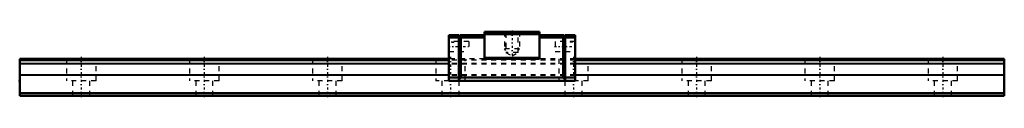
# Model space of a CAD drawing. Header units: millimetres. Extents: x -12 to 188, y 0 to 13.
import ezdxf

# ---------------------------------------------------------------- set-up
doc = ezdxf.new("R2010")
doc.units = ezdxf.units.MM
doc.linetypes.add('Center', pattern=[1.5, 0.45, -0.5, 0.05, -0.5])
doc.linetypes.add('Dashed', pattern=[2, 1, -1])
for name, color, linetype, lineweight in [('2d ConnectionPoints', 7, 'Continuous', 50), ('AM_0', 7, 'Continuous', 50), ('AM_4', 3, 'Continuous', 25), ('AM_5', 3, 'Continuous', 25), ('AM_7', 7, 'Center', 25), ('AM_9', 6, 'Dashed', 25)]:
    doc.layers.add(name, color=color, linetype=linetype, lineweight=lineweight)

# ---------------------------------------------------------------- blocks, each defined once
blk = doc.blocks.new('1_RSX12SMUU1_Slider_0_in_RSX12SMUU200LMG1250W8720001_0')
at = {"layer": 'AM_0'}
for p, q in [((74.7, 12.3), (76.7, 12.3)), ((74.7, 12.3), (74.7, 3)), ((77, 12.3), (76.7, 12)), ((76.7, 12.3), (76.7, 3.3)), ((76.8, 12.1), (77.1, 11.8)), ((77, 12.3), (81.9, 12.3)), ((81.9, 13), (81.9, 7.5)), ((93.1, 13), (81.9, 13)), ((93.1, 12.5), (81.9, 12.5)), ((93.1, 13), (93.1, 7.5)), ((98, 12.3), (93.1, 12.3)), ((98.2, 12.1), (97.9, 11.8)), ((98, 12.3), (98.3, 12)), ((98.3, 3.3), (98.3, 12.3)), ((100.3, 12.3), (98.3, 12.3)), ((100.3, 12.3), (100.3, 3)), ((74.7, 11.8), (76.7, 11.8)), ((77.1, 3.7), (77.1, 11.8)), ((77.1, 11.8), (81.9, 11.8)), ((97.9, 11.8), (93.1, 11.8)), ((97.9, 11.8), (97.9, 3.7)), ((100.3, 11.8), (98.3, 11.8)), ((93.1, 7.7), (81.9, 7.7)), ((93.1, 7.5), (81.9, 7.5)), ((76.7, 3.7), (74.7, 3.7)), ((100.3, 3), (74.7, 3)), ((76.7, 3.3), (77.1, 3.7)), ((97.9, 3.7), (77.1, 3.7)), ((97.9, 3.7), (98.3, 3.3)), ((100.3, 3.7), (98.3, 3.7))]:
    blk.add_line(p, q, dxfattribs=at)
at = {"layer": 'AM_5', "linetype": 'Dashed'}
for p, q in [((86, 13), (86, 9.5)), ((89, 13), (89, 9.5)), ((89, 9.5), (86, 9.5)), ((86.27, 9.15), (86, 9.5)), ((88.73, 9.15), (89, 9.5))]:
    blk.add_line(p, q, dxfattribs=at)
at = {"layer": 'AM_7'}
for p, q in [((87.5, 13.25), (87.5, 7.84)), ((74.5, 10), (78.9, 10)), ((96.1, 10), (100.5, 10))]:
    blk.add_line(p, q, dxfattribs=at)
at = {"layer": 'AM_9'}
for p, q in [((86, 13), (86.27, 12.73)), ((86.27, 12.73), (86.27, 8.8)), ((88.73, 12.73), (86.27, 12.73)), ((88.73, 12.73), (89, 13)), ((88.73, 8.8), (88.73, 12.73)), ((78.7, 11), (74.7, 11)), ((75.2, 11), (75.2, 10.87)), ((75.2, 10.87), (75.7, 10.87)), ((75.7, 11), (75.7, 10.87)), ((78.7, 11), (78.7, 9)), ((100.3, 11), (96.3, 11)), ((96.3, 11), (96.3, 9)), ((99.3, 11), (99.3, 10.87)), ((99.8, 10.87), (99.3, 10.87)), ((99.8, 11), (99.8, 10.87)), ((74.7, 9), (78.7, 9)), ((86.27, 8.8), (87.5, 8.09)), ((88.73, 8.8), (86.27, 8.8)), ((87.5, 8.09), (88.73, 8.8)), ((96.3, 9), (100.3, 9)), ((81.9, 7.5), (74.7, 7.5)), ((100.3, 7.2), (74.7, 7.2)), ((100.3, 6.51), (74.7, 6.51)), ((100.3, 6.38), (74.7, 6.38)), ((100.3, 7.5), (93.1, 7.5)), ((100.3, 4.22), (74.7, 4.22)), ((100.3, 4.09), (74.7, 4.09))]:
    blk.add_line(p, q, dxfattribs=at)
blk = doc.blocks.new('2_RSX12M20012_5_Track_0_in_RSX12SMUU200LMG1250W8720001_0')
at = {"layer": 'AM_0'}
for p, q in [((-12.5, 7.5), (-12.5, 0)), ((74.7, 7.5), (-12.5, 7.5)), ((74.7, 7.2), (-12.5, 7.2)), ((187.5, 7.5), (100.3, 7.5)), ((187.5, 7.2), (100.3, 7.2)), ((187.5, 7.5), (187.5, 0)), ((187.5, 0.5), (-12.5, 0.5)), ((187.5, 0), (-12.5, 0))]:
    blk.add_line(p, q, dxfattribs=at)
at = {"layer": 'AM_4'}
for p, q in [((74.7, 6.51), (-12.5, 6.51)), ((74.7, 6.38), (-12.5, 6.38)), ((187.5, 6.51), (100.3, 6.51)), ((187.5, 6.38), (100.3, 6.38)), ((74.7, 4.22), (-12.5, 4.22)), ((74.7, 4.09), (-12.5, 4.09)), ((187.5, 4.22), (100.3, 4.22)), ((187.5, 4.09), (100.3, 4.09))]:
    blk.add_line(p, q, dxfattribs=at)
at = {"layer": 'AM_7'}
for p, q in [((0, 7.88), (0, -0.38)), ((25, 7.88), (25, -0.38)), ((50, 7.88), (50, -0.38)), ((75, 7.88), (75, -0.38)), ((100, 7.88), (100, -0.38)), ((125, 7.88), (125, -0.38)), ((150, 7.88), (150, -0.38)), ((175, 7.88), (175, -0.38))]:
    blk.add_line(p, q, dxfattribs=at)
at = {"layer": 'AM_9'}
for p, q in [((-3, 7.5), (-3, 3)), ((3, 3), (3, 7.5)), ((22, 7.5), (22, 3)), ((28, 3), (28, 7.5)), ((47, 7.5), (47, 3)), ((53, 3), (53, 7.5)), ((72, 7.5), (72, 3)), ((81.9, 7.5), (74.7, 7.5)), ((100.3, 7.2), (74.7, 7.2)), ((100.3, 6.51), (74.7, 6.51)), ((100.3, 6.38), (74.7, 6.38)), ((78, 3), (78, 7.5)), ((100.3, 7.5), (93.1, 7.5)), ((97, 7.5), (97, 3)), ((103, 3), (103, 7.5)), ((122, 7.5), (122, 3)), ((128, 3), (128, 7.5)), ((147, 7.5), (147, 3)), ((153, 3), (153, 7.5)), ((172, 7.5), (172, 3)), ((178, 3), (178, 7.5)), ((100.3, 4.22), (74.7, 4.22)), ((100.3, 4.09), (74.7, 4.09)), ((3, 3), (-3, 3)), ((-1.75, 3), (-1.75, 0)), ((1.75, 0), (1.75, 3)), ((28, 3), (22, 3)), ((23.25, 3), (23.25, 0)), ((26.75, 0), (26.75, 3)), ((53, 3), (47, 3)), ((48.25, 3), (48.25, 0)), ((51.75, 0), (51.75, 3)), ((74.7, 3), (72, 3)), ((73.25, 3), (73.25, 0)), ((76.75, 0), (76.75, 3)), ((98.25, 3), (98.25, 0)), ((103, 3), (100.3, 3)), ((101.75, 0), (101.75, 3)), ((128, 3), (122, 3)), ((123.25, 3), (123.25, 0)), ((126.75, 0), (126.75, 3)), ((153, 3), (147, 3)), ((148.25, 3), (148.25, 0)), ((151.75, 0), (151.75, 3)), ((178, 3), (172, 3)), ((173.25, 3), (173.25, 0)), ((176.75, 0), (176.75, 3))]:
    blk.add_line(p, q, dxfattribs=at)

msp = doc.modelspace()

# ---------------------------------------------------------------- linework, layer by layer
at = {"layer": '2d ConnectionPoints'}
for p in [(-12.5, 3), (0, 0), (0, 0)]:
    msp.add_point(p, dxfattribs=at)

# ---------------------------------------------------------------- block references
for name in ['1_RSX12SMUU1_Slider_0_in_RSX12SMUU200LMG1250W8720001_0', '2_RSX12M20012_5_Track_0_in_RSX12SMUU200LMG1250W8720001_0']:
    msp.add_blockref(name, (0, 0))

doc.saveas('drawing.dxf')
